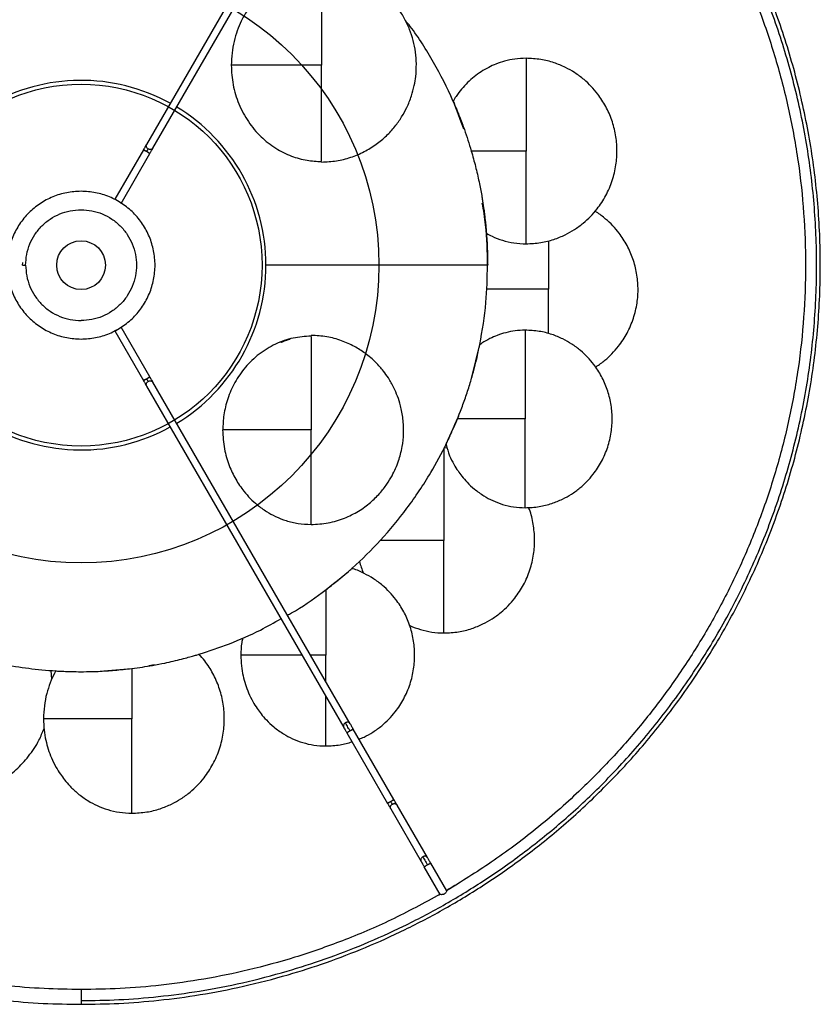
# Model space of a CAD drawing. Header units: millimetres. Extents: x -242 to 158, y -206 to 194.
# Tile 2 of 3: x -58 to 158, y -206 to 60. Entities that reach past the tile are written whole.
import ezdxf

# ---------------------------------------------------------------- set-up
doc = ezdxf.new("R2010")
doc.units = ezdxf.units.MM

msp = doc.modelspace()

# ---------------------------------------------------------------- linework, layer by layer
at = {"color": 7, "linetype": 'Continuous', "lineweight": 25}
for p, q in [((29.24, 118.91), (-24.09, 26.54)), ((-22.36, 25.54), (30.97, 117.91)), ((-24.94, 25.07), (-32.67, 11.68)), ((-31.01, 10.57), (-23.21, 24.07)), ((-57.62, -6.15), (-57.56, -5.4)), ((-57.62, -6.15), (-56.81, -6.15)), ((-32.69, -23.95), (-24.94, -37.38)), ((-32.66, -23.82), (-31.81, -23.47)), ((-23.21, -36.38), (-30.96, -22.95)), ((63.82, -36.82), (66.07, -27.61)), ((66.1, -27.37), (66.26, -27.58)), ((-24.09, -38.85), (29.24, -131.22)), ((30.97, -130.22), (-22.36, -37.85)), ((57.25, -55.65), (56.35, -55.58)), ((24.38, -111.7), (20.28, -111.7)), ((-21.96, -114.34), (-23.5, -114.61)), ((-49.72, -118.19), (-49.94, -115.84)), ((-35.62, -115.95), (-28.05, -115.27)), ((30.08, -132.68), (41.11, -151.78)), ((42.84, -150.78), (31.82, -131.68)), ((41.96, -153.24), (50.17, -167.47)), ((51.9, -166.47), (43.69, -152.24)), ((55.33, -176.41), (51.02, -168.94)), ((52.75, -167.94), (57.06, -175.41)), ((57.01, -175.34), (60, -173.52)), ((55.04, -176.53), (55.32, -176.36))]:
    msp.add_line(p, q, dxfattribs=at)
at = {"color": 7, "linetype": 'Continuous'}
for radius in [80.59, 48.95, 6.6]:
    msp.add_circle((-41.81, -6.15), radius, dxfattribs=at)
at = {"color": 7, "linetype": 'Continuous', "lineweight": 25}
for start, end in [(61.146, 178.854), (301.146, 58.854), (181.146, 298.854)]:
    msp.add_arc((-41.81, -6.15), 50, start, end, dxfattribs=at)
for points, knots in [([(-41.81, 193.85), (-45.23, 193.8), (-52.24, 193.69), (-63, 192.82), (-74.24, 191.32), (-85.94, 189.05), (-97.33, 186.11), (-108.34, 182.57), (-118.91, 178.51), (-129.64, 173.66), (-140.45, 167.98), (-151.28, 161.4), (-162.02, 153.88), (-172.58, 145.38), (-182.86, 135.88), (-192.72, 125.37), (-202.04, 113.86), (-210.68, 101.38), (-218.51, 87.97), (-225.4, 73.72), (-231.23, 58.71), (-235.89, 43.08), (-239.29, 26.95), (-241.35, 10.49), (-242.04, -6.15), (-241.35, -22.79), (-239.29, -39.26), (-235.89, -55.38), (-231.23, -71.02), (-225.4, -86.02), (-218.51, -100.28), (-210.68, -113.68), (-202.04, -126.17), (-192.72, -137.68), (-182.86, -148.19), (-172.58, -157.68), (-162.02, -166.18), (-151.28, -173.7), (-140.45, -180.28), (-129.64, -185.97), (-118.91, -190.81), (-108.34, -194.87), (-97.33, -198.41), (-85.94, -201.35), (-74.24, -203.62), (-63, -205.12), (-52.24, -206), (-45.23, -206.1), (-41.81, -206.15)], [0, 0, 0, 0, 0.016322, 0.033479, 0.05151, 0.070452, 0.090341, 0.107661, 0.125675, 0.144395, 0.163829, 0.18398, 0.204846, 0.226418, 0.248682, 0.271613, 0.29518, 0.319343, 0.344053, 0.369251, 0.394871, 0.420839, 0.447075, 0.473492, 0.5, 0.526508, 0.552925, 0.579161, 0.605129, 0.630749, 0.655947, 0.680657, 0.70482, 0.728387, 0.751318, 0.773582, 0.795154, 0.81602, 0.836171, 0.855605, 0.874325, 0.892339, 0.909659, 0.929548, 0.94849, 0.966521, 0.983678, 1, 1, 1, 1]), ([(-41.81, -206.15), (-38.39, -206.1), (-31.38, -206), (-20.63, -205.12), (-9.39, -203.62), (2.31, -201.35), (13.7, -198.41), (24.72, -194.87), (35.29, -190.81), (46.01, -185.97), (56.83, -180.28), (67.65, -173.7), (78.39, -166.18), (88.96, -157.68), (99.23, -148.19), (109.09, -137.68), (118.41, -126.17), (127.05, -113.68), (134.89, -100.28), (141.78, -86.02), (147.61, -71.02), (152.26, -55.38), (155.66, -39.26), (157.73, -22.79), (158.42, -6.15), (157.73, 10.49), (155.66, 26.95), (152.26, 43.08), (147.61, 58.71), (141.78, 73.72), (134.89, 87.97), (127.05, 101.38), (118.41, 113.86), (109.09, 125.37), (99.23, 135.88), (88.96, 145.38), (78.39, 153.88), (67.65, 161.4), (56.83, 167.98), (46.01, 173.66), (35.29, 178.51), (24.72, 182.57), (13.7, 186.11), (2.31, 189.05), (-9.39, 191.32), (-20.63, 192.82), (-31.38, 193.69), (-38.39, 193.8), (-41.81, 193.85)], [0, 0, 0, 0, 0.016322, 0.033479, 0.05151, 0.070452, 0.090341, 0.107661, 0.125675, 0.144395, 0.163829, 0.18398, 0.204846, 0.226418, 0.248682, 0.271613, 0.29518, 0.319343, 0.344053, 0.369251, 0.394871, 0.420839, 0.447075, 0.473492, 0.5, 0.526508, 0.552925, 0.579161, 0.605129, 0.630749, 0.655947, 0.680657, 0.70482, 0.728387, 0.751318, 0.773582, 0.795154, 0.81602, 0.836171, 0.855605, 0.874325, 0.892339, 0.909659, 0.929548, 0.94849, 0.966521, 0.983678, 1, 1, 1, 1]), ([(-41.81, -205.15), (-38.41, -205.1), (-31.44, -205), (-20.73, -204.13), (-9.55, -202.64), (2.09, -200.38), (13.43, -197.45), (24.38, -193.93), (34.9, -189.89), (45.58, -185.07), (56.33, -179.41), (67.1, -172.87), (77.79, -165.38), (88.31, -156.93), (98.53, -147.48), (108.34, -137.02), (117.61, -125.57), (126.21, -113.14), (134, -99.81), (140.86, -85.62), (146.66, -70.7), (151.29, -55.14), (154.67, -39.09), (156.73, -22.71), (157.42, -6.15), (156.73, 10.4), (154.67, 26.79), (151.29, 42.83), (146.66, 58.39), (140.86, 73.32), (134, 87.5), (126.21, 100.84), (117.61, 113.26), (108.34, 124.71), (98.53, 135.17), (88.31, 144.62), (77.79, 153.08), (67.1, 160.56), (56.33, 167.11), (45.58, 172.77), (34.9, 177.58), (24.38, 181.62), (13.43, 185.15), (2.09, 188.07), (-9.55, 190.33), (-20.73, 191.82), (-31.44, 192.69), (-38.41, 192.8), (-41.81, 192.85)], [0, 0, 0, 0, 0.016322, 0.033479, 0.05151, 0.070452, 0.090341, 0.107661, 0.125675, 0.144395, 0.163829, 0.18398, 0.204846, 0.226418, 0.248682, 0.271613, 0.29518, 0.319343, 0.344053, 0.369251, 0.394871, 0.420839, 0.447075, 0.473492, 0.5, 0.526508, 0.552925, 0.579161, 0.605129, 0.630749, 0.655947, 0.680657, 0.70482, 0.728387, 0.751318, 0.773582, 0.795154, 0.81602, 0.836171, 0.855605, 0.874325, 0.892339, 0.909659, 0.929548, 0.94849, 0.966521, 0.983678, 1, 1, 1, 1]), ([(-237.81, -5.2), (-237.65, 0.22), (-237.34, 11.06), (-235.17, 27.14), (-231.81, 42.89), (-227.19, 58.14), (-221.44, 72.78), (-214.66, 86.68), (-206.97, 99.75), (-198.49, 111.91), (-189.36, 123.13), (-179.7, 133.37), (-169.65, 142.63), (-159.31, 150.9), (-148.8, 158.23), (-138.22, 164.64), (-127.65, 170.18), (-117.17, 174.9), (-106.84, 178.85), (-96.07, 182.3), (-84.94, 185.17), (-73.51, 187.38), (-62.52, 188.84), (-52.01, 189.7), (-45.15, 189.8), (-41.81, 189.85)], [0, 0, 0, 0, 0.053046, 0.1059, 0.158382, 0.210322, 0.26156, 0.311949, 0.361357, 0.409669, 0.456789, 0.502635, 0.547147, 0.590278, 0.631998, 0.67229, 0.71115, 0.748586, 0.784612, 0.819254, 0.859037, 0.896932, 0.933007, 0.967337, 1, 1, 1, 1]), ([(57.01, 163.11), (61.1, 160.6), (69.45, 155.49), (81.44, 146.48), (92.13, 137.16), (101.51, 127.73), (109.63, 118.47), (117.33, 108.49), (124.51, 97.82), (131.09, 86.47), (136.99, 74.51), (142.13, 61.99), (146.44, 48.98), (149.87, 35.56), (152.35, 21.84), (153.85, 7.9), (154.36, -6.15), (153.85, -20.2), (152.35, -34.14), (149.87, -47.87), (146.44, -61.28), (142.13, -74.29), (136.99, -86.81), (131.09, -98.78), (124.51, -110.12), (117.33, -120.8), (109.63, -130.78), (101.51, -140.04), (92.13, -149.47), (81.44, -158.79), (69.45, -167.79), (61.1, -172.91), (57.01, -175.42)], [0, 0, 0, 0, 0.035233, 0.07188, 0.109917, 0.139334, 0.169479, 0.200319, 0.231813, 0.263911, 0.296557, 0.329689, 0.363236, 0.397123, 0.431269, 0.46559, 0.5, 0.53441, 0.568731, 0.602877, 0.636764, 0.670311, 0.703443, 0.736089, 0.768187, 0.799681, 0.830521, 0.860666, 0.890083, 0.92812, 0.964767, 1, 1, 1, 1]), ([(23.26, 74.09), (21.93, 74.02), (19.42, 73.89), (16.05, 72.98), (13.38, 71.89), (11.29, 70.75), (9.55, 69.59), (7.91, 68.29), (6.29, 66.77), (4.65, 64.92), (2.98, 62.62), (1.54, 60.04), (0.36, 57.24), (-0.49, 54.36), (-1.07, 51.22), (-1.14, 49.04), (-1.18, 47.93)], [0, 0, 0, 0, 0.100686, 0.188988, 0.262018, 0.317688, 0.368579, 0.420177, 0.476395, 0.537157, 0.607381, 0.690171, 0.759966, 0.835574, 0.916001, 1, 1, 1, 1]), ([(23.26, 21.76), (24.6, 21.83), (27.27, 21.95), (31.15, 22.94), (34.77, 24.45), (38.02, 26.44), (40.8, 28.76), (43.1, 31.27), (44.92, 33.85), (46.44, 36.62), (47.58, 39.47), (48.34, 42.31), (48.81, 45.2), (48.96, 48.24), (48.72, 51.5), (48.1, 54.64), (47.11, 57.67), (45.77, 60.56), (44.22, 63.05), (42.44, 65.34), (40.29, 67.57), (37.6, 69.7), (34.47, 71.54), (31.1, 72.92), (27.31, 73.9), (24.63, 74.02), (23.26, 74.09)], [0, 0, 0, 0, 0.049303, 0.098549, 0.146967, 0.193821, 0.238461, 0.280368, 0.319169, 0.354634, 0.396558, 0.432412, 0.462884, 0.504378, 0.544127, 0.583354, 0.622011, 0.661261, 0.700956, 0.729921, 0.76801, 0.815274, 0.856255, 0.901298, 0.949557, 1, 1, 1, 1]), ([(23.26, 73.96), (23.26, 73.97), (23.26, 73.98), (23.26, 72.77), (23.26, 70.5), (23.26, 67.21), (23.26, 63.15), (23.26, 58.45), (23.26, 53.3), (23.26, 49.72), (23.26, 47.93)], [0, 0, 0, 0, 0.083653, 0.212406, 0.341559, 0.47167, 0.602778, 0.734563, 0.867014, 1, 1, 1, 1]), ([(61.72, 30.64), (60.79, 33.23), (58.56, 39.48), (53.63, 48.76), (49.25, 55.99), (46.38, 59.5), (45.95, 60.02)], [0, 0, 0, 0, 0.246361, 0.593314, 0.939813, 1, 1, 1, 1]), ([(78.58, 49.83), (77.56, 49.79), (75.6, 49.71), (72.87, 49.12), (70.52, 48.33), (68.39, 47.36), (66.41, 46.21), (64.5, 44.83), (62.73, 43.26), (61.1, 41.49), (59.78, 39.81), (59.1, 38.64), (58.85, 38.19)], [0, 0, 0, 0, 0.12716, 0.24389, 0.347887, 0.437275, 0.536446, 0.634071, 0.732573, 0.831473, 0.936187, 1, 1, 1, 1]), ([(78.58, 49.82), (78.58, 49.82), (78.58, 49.98), (78.58, 49.43), (78.58, 48.1), (78.58, 45.73), (78.58, 42.58), (78.58, 38.76), (78.58, 34.4), (78.58, 29.65), (78.58, 26.37), (78.58, 24.73)], [0, 0, 0, 0, 0.001467, 0.126379, 0.251187, 0.375874, 0.500728, 0.625624, 0.750346, 0.875093, 1, 1, 1, 1]), ([(78.58, -0.38), (79.9, -0.31), (82.46, -0.19), (86.01, 0.72), (89.05, 1.95), (91.72, 3.45), (94, 5.11), (96.05, 7.01), (98.18, 9.44), (100.28, 12.66), (102, 16.68), (102.99, 20.87), (103.28, 25.04), (102.9, 29.14), (101.87, 33.1), (100.24, 36.82), (98.29, 39.84), (96.25, 42.23), (94.19, 44.18), (91.85, 45.92), (89.13, 47.47), (86.05, 48.72), (82.47, 49.64), (79.91, 49.76), (78.58, 49.83)], [0, 0, 0, 0, 0.050951, 0.098172, 0.140461, 0.176915, 0.215425, 0.249024, 0.284236, 0.339544, 0.396384, 0.451504, 0.504, 0.556436, 0.608967, 0.660602, 0.712142, 0.746728, 0.781238, 0.821238, 0.858524, 0.901395, 0.948949, 1, 1, 1, 1]), ([(-1.2, 47.93), (-1.1, 46.17), (-0.9, 42.59), (0.71, 37.4), (3.27, 32.61), (6.69, 28.54), (10.69, 25.41), (14.94, 23.3), (19.16, 22.09), (21.94, 21.95), (23.26, 21.88)], [0, 0, 0, 0, 0.133152, 0.2704, 0.408005, 0.542278, 0.670187, 0.789687, 0.899719, 1, 1, 1, 1]), ([(23.26, 47.93), (21.51, 47.93), (18, 47.93), (12.95, 47.93), (8.35, 47.93), (4.41, 47.93), (1.33, 47.93), (-0.54, 47.93), (-1.22, 47.93), (-1.15, 47.93), (-1.14, 47.93)], [0, 0, 0, 0, 0.145805, 0.291045, 0.435241, 0.576893, 0.71453, 0.846108, 0.978027, 1, 1, 1, 1]), ([(23.26, 22), (23.26, 22.03), (23.26, 22.15), (23.26, 23.44), (23.26, 25.82), (23.26, 29.16), (23.26, 33.18), (23.26, 37.76), (23.26, 42.74), (23.26, 46.2), (23.26, 47.93)], [0, 0, 0, 0, 0.053794, 0.188093, 0.322887, 0.458725, 0.593099, 0.728116, 0.863802, 1, 1, 1, 1]), ([(58.85, 38.19), (58.85, 38.2), (58.84, 38.23), (59.03, 37.8), (59.33, 37.09), (59.7, 36.22), (60.16, 35.09), (60.7, 33.74), (61.29, 32.21), (62.01, 30.23), (62.84, 27.77), (63.47, 25.71), (63.76, 24.73)], [0, 0, 0, 0, 0.084132, 0.214387, 0.300355, 0.389225, 0.474652, 0.568304, 0.655796, 0.737522, 0.874432, 1, 1, 1, 1]), ([(-24.09, 26.54), (-24.14, 26.45), (-24.24, 26.28), (-24.45, 25.92), (-24.69, 25.51), (-24.86, 25.22), (-24.94, 25.07)], [0, 0, 0, 0, 0.245973, 0.5, 0.754027, 1, 1, 1, 1]), ([(-24.07, 24.57), (-24.18, 24.64), (-24.35, 24.74), (-24.56, 24.85), (-24.69, 24.93), (-24.8, 25), (-24.91, 25.06), (-24.93, 25.07), (-24.94, 25.07)], [0, 0, 0, 0, 0.243352, 0.373386, 0.505405, 0.636635, 0.764394, 1, 1, 1, 1]), ([(-24.94, 25.07), (-24.93, 25.07), (-24.91, 25.06), (-24.8, 25), (-24.69, 24.93), (-24.56, 24.85), (-24.35, 24.74), (-24.18, 24.64), (-24.07, 24.57)], [0, 0, 0, 0, 0.235606, 0.363365, 0.494595, 0.626614, 0.756648, 1, 1, 1, 1]), ([(-23.65, 25.31), (-23.74, 25.37), (-23.92, 25.5), (-24.11, 25.77), (-24.2, 26.08), (-24.19, 26.35), (-24.11, 26.48), (-24.08, 26.54)], [0, 0, 0, 0, 0.2065423, 0.4277684, 0.6514087, 0.864402, 1, 1, 1, 1]), ([(-24.07, 24.57), (-24.03, 24.65), (-23.95, 24.79), (-23.83, 25), (-23.72, 25.18), (-23.67, 25.26), (-23.65, 25.31)], [0, 0, 0, 0, 0.245973, 0.5, 0.754027, 1, 1, 1, 1]), ([(-24.07, 24.57), (-23.96, 24.51), (-23.79, 24.41), (-23.59, 24.29), (-23.45, 24.21), (-23.34, 24.15), (-23.24, 24.09), (-23.22, 24.08), (-23.21, 24.07)], [0, 0, 0, 0, 0.243352, 0.373386, 0.505405, 0.636635, 0.764394, 1, 1, 1, 1]), ([(-23.21, 24.07), (-23.22, 24.08), (-23.24, 24.09), (-23.34, 24.15), (-23.45, 24.21), (-23.59, 24.29), (-23.79, 24.41), (-23.96, 24.51), (-24.07, 24.57)], [0, 0, 0, 0, 0.2356056, 0.3633653, 0.4945948, 0.6266144, 0.7566477, 1, 1, 1, 1]), ([(-23.23, 25.16), (-23.3, 25.18), (-23.45, 25.2), (-23.58, 25.27), (-23.65, 25.31)], [0, 0, 0, 0, 0.514821, 1, 1, 1, 1]), ([(-22.37, 25.54), (-22.38, 25.52), (-22.43, 25.41), (-22.6, 25.27), (-22.89, 25.15), (-23.11, 25.16), (-23.23, 25.16)], [0, 0, 0, 0, 0.083575, 0.373787, 0.684991, 1, 1, 1, 1]), ([(-23.21, 24.07), (-23.12, 24.22), (-22.96, 24.51), (-22.72, 24.92), (-22.51, 25.28), (-22.41, 25.45), (-22.36, 25.54)], [0, 0, 0, 0, 0.245973, 0.5, 0.754027, 1, 1, 1, 1]), ([(63.76, 24.73), (64.15, 23.34), (64.74, 21.26), (65.41, 18.45), (66, 15.77), (66.45, 13.4), (66.78, 11.4), (66.97, 10.16), (67.17, 8.83), (67.35, 7.44), (67.5, 6.11), (67.63, 4.94), (67.72, 4.01), (67.78, 3.27), (67.83, 2.77), (67.85, 2.47), (67.85, 2.45), (67.85, 2.44)], [0, 0, 0, 0, 0.127111, 0.190054, 0.254338, 0.373334, 0.416076, 0.460757, 0.507582, 0.56882, 0.633915, 0.695251, 0.760861, 0.822525, 0.887946, 0.950521, 1, 1, 1, 1]), ([(78.58, 24.73), (77.09, 24.73), (74.13, 24.73), (70.14, 24.73), (66.65, 24.73), (64.72, 24.73), (63.76, 24.73)], [0, 0, 0, 0, 0.280484, 0.560668, 0.780694, 1, 1, 1, 1]), ([(78.58, -0.37), (78.58, -0.37), (78.58, -0.53), (78.58, 0.03), (78.58, 1.35), (78.58, 3.72), (78.58, 6.87), (78.58, 10.69), (78.58, 15.05), (78.58, 19.8), (78.58, 23.08), (78.58, 24.73)], [0, 0, 0, 0, 0.001467, 0.126378, 0.251187, 0.375874, 0.500728, 0.625624, 0.750346, 0.875093, 1, 1, 1, 1]), ([(68.15, -6.15), (68.11, -2.5), (68.04, 3.14), (67.08, 8.69), (66.74, 10.65)], [0, 0, 0, 0, 0.647775, 1, 1, 1, 1]), ([(97.35, -33.71), (97.41, -33.68), (98.32, -33.17), (99.83, -31.98), (101.86, -30.14), (103.95, -27.74), (106.02, -24.57), (107.72, -20.61), (108.7, -16.49), (108.98, -12.38), (108.6, -8.34), (107.59, -4.44), (105.98, -0.78), (104.07, 2.2), (102.06, 4.55), (100.02, 6.45), (98.39, 7.75), (97.35, 8.33), (97.21, 8.41)], [0, 0, 0, 0, 0.003769, 0.062724, 0.114159, 0.168065, 0.252737, 0.339752, 0.424136, 0.504501, 0.584775, 0.665194, 0.744241, 0.823144, 0.876092, 0.928922, 0.990158, 1, 1, 1, 1]), ([(67.85, 2.45), (67.85, 2.43), (67.87, 2.2), (67.93, 1.46), (68.01, 0.13), (68.1, -1.74), (68.17, -3.82), (68.18, -5.39), (68.19, -6.15)], [0, 0, 0, 0, 0.013964, 0.148879, 0.368085, 0.574777, 0.793461, 1, 1, 1, 1]), ([(67.86, 2.46), (68.36, 2.18), (69.74, 1.41), (72.23, 0.51), (75.32, -0.24), (77.48, -0.33), (78.58, -0.38)], [0, 0, 0, 0, 0.153719, 0.422364, 0.705969, 1, 1, 1, 1]), ([(84.66, 0.47), (84.66, -0.74), (84.66, -3.34), (84.66, -7.84), (84.66, -11.07), (84.66, -12.69)], [0, 0, 0, 0, 0.302321, 0.650937, 1, 1, 1, 1]), ([(-41.81, -202.15), (-45.15, -202.1), (-52.01, -202), (-62.52, -201.15), (-73.51, -199.69), (-84.94, -197.47), (-96.78, -194.43), (-108.96, -190.45), (-121.43, -185.43), (-134.07, -179.28), (-146.78, -171.91), (-158.66, -163.73), (-169.65, -154.93), (-179.7, -145.68), (-189.36, -135.44), (-198.49, -124.22), (-206.97, -112.05), (-214.66, -98.98), (-221.44, -85.09), (-227.19, -70.45), (-231.81, -55.19), (-235.17, -39.45), (-237.34, -23.36), (-237.65, -12.53), (-237.81, -7.1)], [0, 0, 0, 0, 0.032663, 0.066994, 0.10307, 0.140965, 0.180749, 0.222482, 0.266217, 0.311991, 0.359823, 0.409713, 0.452845, 0.497357, 0.543205, 0.590325, 0.638638, 0.688046, 0.738436, 0.789675, 0.841616, 0.894099, 0.946953, 1, 1, 1, 1]), ([(68.19, -6.15), (68.19, -6.15), (68.19, -6.15), (68.19, -6.15), (68.19, -6.15), (68.18, -6.15), (68.22, -6.15), (68.09, -6.15), (66.94, -6.15), (64.97, -6.15), (62.14, -6.15), (58.44, -6.15), (53.94, -6.15), (48.91, -6.15), (43.57, -6.15), (38.12, -6.15), (32.5, -6.15), (27.6, -6.15), (23.52, -6.15), (20.25, -6.15), (16.55, -6.15), (13.52, -6.15), (11.18, -6.15), (9.99, -6.15), (8.88, -6.15), (8.19, -6.15), (8.05, -6.15), (8.02, -6.15)], [0, 0, 0, 0, 0.439852, 0.472108, 0.504363, 0.536619, 0.568875, 0.599787, 0.631655, 0.662846, 0.694926, 0.727631, 0.760669, 0.793724, 0.823361, 0.852535, 0.881044, 0.908716, 0.924509, 0.93994, 0.955587, 0.977571, 0.983328, 0.989086, 0.994645, 0.999028, 1, 1, 1, 1]), ([(66.07, -27.61), (66.73, -23.84), (67.96, -16.73), (68.08, -9.52), (68.14, -6.15)], [0, 0, 0, 0, 0.531795, 1, 1, 1, 1]), ([(84.66, -12.69), (82.94, -12.69), (79.51, -12.69), (74.95, -12.69), (71.05, -12.69), (69.01, -12.69), (67.99, -12.69)], [0, 0, 0, 0, 0.280915, 0.56144, 0.781592, 1, 1, 1, 1]), ([(84.66, -24.68), (84.66, -23.85), (84.66, -21.62), (84.66, -17.53), (84.66, -14.3), (84.66, -12.69)], [0, 0, 0, 0, 0.228754, 0.614131, 1, 1, 1, 1]), ([(78.34, -23.75), (77.43, -23.78), (75.66, -23.85), (73.13, -24.36), (70.85, -25.09), (68.7, -26.05), (67.11, -26.93), (66.24, -27.57), (66.04, -27.72)], [0, 0, 0, 0, 0.208196, 0.404954, 0.587317, 0.752711, 0.943218, 1, 1, 1, 1]), ([(78.34, -23.75), (78.34, -23.75), (78.34, -23.6), (78.34, -24.13), (78.34, -25.4), (78.34, -27.66), (78.34, -30.68), (78.34, -34.34), (78.34, -38.51), (78.34, -43.05), (78.34, -46.19), (78.34, -47.77)], [0, 0, 0, 0, 0.001467, 0.126379, 0.251187, 0.375874, 0.500728, 0.625624, 0.750346, 0.875093, 1, 1, 1, 1]), ([(78.34, -71.79), (79.61, -71.73), (82.05, -71.61), (85.46, -70.74), (88.37, -69.56), (90.91, -68.13), (93.1, -66.53), (95.06, -64.72), (97.1, -62.4), (99.11, -59.31), (100.76, -55.46), (101.71, -51.46), (101.98, -47.47), (101.61, -43.55), (100.63, -39.75), (99.07, -36.19), (97.21, -33.3), (95.26, -31.01), (93.28, -29.15), (91.05, -27.49), (88.44, -26.01), (85.5, -24.81), (82.07, -23.92), (79.61, -23.81), (78.34, -23.75)], [0, 0, 0, 0, 0.050951, 0.098172, 0.140461, 0.176915, 0.215425, 0.249024, 0.284236, 0.339544, 0.396384, 0.451504, 0.504, 0.556436, 0.608967, 0.660602, 0.712142, 0.746728, 0.781238, 0.821238, 0.858524, 0.901395, 0.948949, 1, 1, 1, 1]), ([(20.4, -25.36), (18.78, -25.47), (15.46, -25.69), (10.67, -27.4), (6.26, -30.08), (2.54, -33.65), (-0.31, -37.79), (-2.21, -42.17), (-3.3, -46.52), (-3.42, -49.38), (-3.48, -50.74)], [0, 0, 0, 0, 0.126082, 0.257146, 0.390838, 0.524278, 0.654389, 0.778351, 0.893995, 1, 1, 1, 1]), ([(12.25, -27.03), (12.51, -26.92), (13.33, -26.58), (14.17, -26.33), (14.75, -26.17)], [0, 0, 0, 0, 0.320672, 1, 1, 1, 1]), ([(20.4, -76.32), (21.96, -76.23), (25.04, -76.06), (29.39, -74.74), (33.23, -72.84), (36.44, -70.5), (38.97, -68.01), (40.89, -65.55), (42.27, -63.28), (43.3, -61.18), (44.06, -59.23), (44.65, -57.26), (45.19, -54.79), (45.53, -51.56), (45.38, -47.83), (44.75, -44.45), (43.86, -41.65), (42.77, -39.13), (41.48, -36.85), (39.86, -34.58), (37.82, -32.27), (35.2, -30.01), (32.07, -28.02), (28.6, -26.48), (24.65, -25.39), (21.84, -25.24), (20.4, -25.17)], [0, 0, 0, 0, 0.058862, 0.1161041, 0.1702972, 0.2202503, 0.2650983, 0.3043145, 0.3376624, 0.3651167, 0.3927353, 0.4163215, 0.4429902, 0.4880462, 0.5383803, 0.5832055, 0.6174856, 0.6489288, 0.6867979, 0.7159984, 0.7541772, 0.8030096, 0.8461268, 0.894041, 0.9457511, 1, 1, 1, 1]), ([(20.4, -25.47), (20.4, -25.58), (20.4, -25.87), (20.4, -27.37), (20.4, -29.84), (20.4, -33.09), (20.4, -36.93), (20.4, -41.25), (20.4, -45.91), (20.4, -49.13), (20.4, -50.74)], [0, 0, 0, 0, 0.081725, 0.214221, 0.346648, 0.479262, 0.609516, 0.73959, 0.869717, 1, 1, 1, 1]), ([(60.01, -47.77), (60.46, -46.64), (61.35, -44.4), (62.65, -40.69), (63.77, -37.09), (64.67, -33.79), (65.35, -31.03), (65.78, -29.05), (66.02, -27.87), (66.04, -27.77), (66.05, -27.73)], [0, 0, 0, 0, 0.126842, 0.253816, 0.380059, 0.506534, 0.634348, 0.761612, 0.888671, 1, 1, 1, 1]), ([(-24.07, -36.88), (-24.18, -36.94), (-24.35, -37.04), (-24.56, -37.16), (-24.69, -37.24), (-24.8, -37.3), (-24.91, -37.36), (-24.93, -37.37), (-24.94, -37.38)], [0, 0, 0, 0, 0.243352, 0.373386, 0.505405, 0.636635, 0.764394, 1, 1, 1, 1]), ([(-24.94, -37.38), (-24.93, -37.37), (-24.91, -37.36), (-24.8, -37.3), (-24.69, -37.24), (-24.56, -37.16), (-24.35, -37.04), (-24.18, -36.94), (-24.07, -36.88)], [0, 0, 0, 0, 0.235606, 0.363365, 0.494595, 0.626614, 0.756648, 1, 1, 1, 1]), ([(-24.07, -36.88), (-23.96, -36.82), (-23.79, -36.72), (-23.59, -36.6), (-23.45, -36.52), (-23.34, -36.46), (-23.24, -36.4), (-23.22, -36.39), (-23.21, -36.38)], [0, 0, 0, 0, 0.243352, 0.373386, 0.505405, 0.636635, 0.764394, 1, 1, 1, 1]), ([(-23.21, -36.38), (-23.22, -36.39), (-23.24, -36.4), (-23.34, -36.46), (-23.45, -36.52), (-23.59, -36.6), (-23.79, -36.72), (-23.96, -36.82), (-24.07, -36.88)], [0, 0, 0, 0, 0.235606, 0.363365, 0.494595, 0.626614, 0.756648, 1, 1, 1, 1]), ([(-23.65, -37.61), (-23.67, -37.57), (-23.72, -37.48), (-23.83, -37.3), (-23.95, -37.1), (-24.03, -36.95), (-24.07, -36.88)], [0, 0, 0, 0, 0.245973, 0.5, 0.754027, 1, 1, 1, 1]), ([(-22.36, -37.85), (-22.41, -37.76), (-22.51, -37.59), (-22.72, -37.22), (-22.96, -36.81), (-23.12, -36.52), (-23.21, -36.38)], [0, 0, 0, 0, 0.245973, 0.5, 0.754027, 1, 1, 1, 1]), ([(-24.94, -37.38), (-24.86, -37.52), (-24.69, -37.81), (-24.45, -38.22), (-24.24, -38.59), (-24.14, -38.76), (-24.09, -38.85)], [0, 0, 0, 0, 0.245973, 0.5, 0.754027, 1, 1, 1, 1]), ([(-24.08, -38.84), (-24.11, -38.79), (-24.19, -38.65), (-24.2, -38.39), (-24.11, -38.08), (-23.92, -37.8), (-23.74, -37.67), (-23.65, -37.61)], [0, 0, 0, 0, 0.135598, 0.348591, 0.572232, 0.793458, 1, 1, 1, 1]), ([(-23.65, -37.61), (-23.58, -37.58), (-23.45, -37.51), (-23.3, -37.48), (-23.23, -37.47)], [0, 0, 0, 0, 0.485179, 1, 1, 1, 1]), ([(-23.23, -37.47), (-23.11, -37.46), (-22.89, -37.45), (-22.6, -37.58), (-22.43, -37.72), (-22.38, -37.83), (-22.37, -37.85)], [0, 0, 0, 0, 0.315009, 0.626213, 0.916425, 1, 1, 1, 1]), ([(14.03, -100.87), (14.39, -100.67), (17.69, -98.89), (23.6, -94.71), (31.72, -88.21), (39.42, -80.59), (46.59, -71.95), (52.47, -63.11), (57.18, -54.47), (59.47, -48.97), (60.61, -46.24)], [0, 0, 0, 0, 0.0170419, 0.1537064, 0.2959166, 0.443672, 0.5969723, 0.7558168, 0.8786149, 1, 1, 1, 1]), ([(57, -54.48), (56.95, -54.58), (56.85, -54.78), (56.85, -54.79), (56.95, -54.59), (57.18, -54.12), (57.53, -53.38), (58.02, -52.35), (58.81, -50.62), (59.53, -48.91), (60.01, -47.77)], [0, 0, 0, 0, 0.103924, 0.218351, 0.328545, 0.441987, 0.551663, 0.663725, 0.776439, 1, 1, 1, 1]), ([(78.34, -47.77), (77.03, -47.77), (74.41, -47.77), (70.57, -47.77), (66.75, -47.77), (63.07, -47.77), (61.03, -47.77), (60.01, -47.77)], [0, 0, 0, 0, 0.187994, 0.375815, 0.56342, 0.783373, 1, 1, 1, 1]), ([(78.34, -71.78), (78.34, -71.79), (78.34, -71.94), (78.34, -71.4), (78.34, -70.14), (78.34, -67.87), (78.34, -64.86), (78.34, -61.2), (78.34, -57.02), (78.34, -52.48), (78.34, -49.34), (78.34, -47.77)], [0, 0, 0, 0, 0.001467, 0.126378, 0.251187, 0.375874, 0.500728, 0.625624, 0.750346, 0.875093, 1, 1, 1, 1]), ([(-3.51, -50.74), (-3.42, -52.47), (-3.24, -55.76), (-1.9, -60.26), (-0.08, -64.1), (1.92, -67.03), (3.93, -69.3), (5.95, -71.15), (8.24, -72.8), (10.86, -74.24), (13.71, -75.36), (16.94, -76.16), (19.23, -76.26), (20.4, -76.32)], [0, 0, 0, 0, 0.132967, 0.253685, 0.359424, 0.461093, 0.5274, 0.593496, 0.673639, 0.744593, 0.823625, 0.909315, 1, 1, 1, 1]), ([(20.4, -50.74), (18.76, -50.74), (15.47, -50.74), (10.71, -50.74), (6.34, -50.74), (2.55, -50.74), (-0.49, -50.74), (-2.53, -50.74), (-3.46, -50.74), (-3.44, -50.74), (-3.43, -50.74)], [0, 0, 0, 0, 0.133831, 0.267495, 0.400911, 0.533082, 0.662728, 0.787406, 0.911935, 1, 1, 1, 1]), ([(20.4, -76.25), (20.4, -76.23), (20.4, -76.18), (20.4, -75.17), (20.4, -73.38), (20.4, -70.82), (20.4, -67.63), (20.4, -63.91), (20.4, -59.77), (20.4, -55.33), (20.4, -52.27), (20.4, -50.74)], [0, 0, 0, 0, 0.0888102, 0.202766, 0.31657, 0.4304192, 0.5444056, 0.6583472, 0.7721411, 0.886008, 1, 1, 1, 1]), ([(56.35, -55.79), (56.35, -56.1), (56.35, -56.72), (56.35, -58.89), (56.35, -61.91), (56.35, -65.74), (56.35, -70.26), (56.35, -75.33), (56.35, -78.86), (56.35, -80.63)], [0, 0, 0, 0, 0.140077, 0.279956, 0.419959, 0.560085, 0.706678, 0.853235, 1, 1, 1, 1]), ([(56.95, -54.72), (57.23, -55.73), (57.75, -57.58), (58.95, -59.92), (60.08, -61.76), (61.27, -63.38), (62.72, -65.05), (64.68, -66.88), (67, -68.55), (69.58, -69.94), (72.27, -70.95), (75.22, -71.65), (77.29, -71.74), (78.34, -71.79)], [0, 0, 0, 0, 0.1067295, 0.1951438, 0.2672017, 0.3267692, 0.4004362, 0.4921087, 0.6004762, 0.6914726, 0.7894123, 0.8928055, 1, 1, 1, 1]), ([(56.35, -105.68), (57.67, -105.62), (60.22, -105.5), (63.77, -104.59), (66.81, -103.36), (69.46, -101.86), (71.74, -100.2), (73.79, -98.31), (75.91, -95.89), (78.01, -92.67), (79.73, -88.66), (80.71, -84.48), (81.01, -80.31), (80.59, -76.24), (79.97, -73.34), (79.32, -71.9), (79.24, -71.71)], [0, 0, 0, 0, 0.082577, 0.15911, 0.22765, 0.286732, 0.349147, 0.403601, 0.46067, 0.55031, 0.642432, 0.731768, 0.81685, 0.901835, 0.986973, 1, 1, 1, 1]), ([(56.35, -80.63), (54.57, -80.63), (51.01, -80.63), (46.28, -80.63), (42.27, -80.63), (40.18, -80.63), (39.14, -80.63)], [0, 0, 0, 0, 0.2810105, 0.5616185, 0.7817805, 1, 1, 1, 1]), ([(56.35, -105.67), (56.35, -105.68), (56.35, -105.84), (56.35, -105.28), (56.35, -103.96), (56.35, -101.59), (56.35, -98.45), (56.35, -94.64), (56.35, -90.28), (56.35, -85.55), (56.35, -82.27), (56.35, -80.63)], [0, 0, 0, 0, 0.001467, 0.126378, 0.251187, 0.375874, 0.500728, 0.625624, 0.750346, 0.875093, 1, 1, 1, 1]), ([(33.54, -86.28), (33.54, -86.29), (33.72, -87.39), (34.14, -88.44), (34.56, -89.48)], [0, 0, 0, 0, 0.010791, 1, 1, 1, 1]), ([(24.38, -94.01), (25.43, -93.19), (27.54, -91.57), (29.72, -89.72), (31.01, -88.6), (31.56, -88.11), (31.4, -88.25), (31.39, -88.26)], [0, 0, 0, 0, 0.244911, 0.490033, 0.735908, 0.981117, 1, 1, 1, 1]), ([(33.39, -134.4), (33.84, -134.23), (35.16, -133.72), (37.23, -132.5), (39.47, -130.88), (41.47, -129.03), (43.55, -126.65), (45.61, -123.5), (47.29, -119.57), (48.26, -115.48), (48.54, -111.39), (48.17, -107.39), (47.17, -103.51), (45.57, -99.87), (43.66, -96.91), (41.67, -94.58), (39.65, -92.67), (37.37, -90.97), (34.7, -89.49), (32.71, -88.56), (31.52, -88.28), (31.39, -88.25)], [0, 0, 0, 0, 0.0243233, 0.0707448, 0.1197855, 0.1625705, 0.207411, 0.277843, 0.3502249, 0.4204175, 0.4872678, 0.5540417, 0.6209363, 0.6866903, 0.7523235, 0.7963675, 0.840313, 0.8912507, 0.9387327, 0.9933263, 1, 1, 1, 1]), ([(-105.56, -95.7), (-103.18, -97.35), (-97.92, -101.01), (-89.95, -105.19), (-82.03, -108.64), (-74.83, -111.17), (-67.34, -113.25), (-59.87, -114.74), (-52.29, -115.76), (-47.37, -115.99), (-44.83, -116.11)], [0, 0, 0, 0, 0.133484, 0.295342, 0.41448, 0.531667, 0.647396, 0.772646, 0.882966, 1, 1, 1, 1]), ([(24.38, -94.01), (24.38, -95.37), (24.38, -98.1), (24.38, -102.76), (24.38, -107.35), (24.38, -110.25), (24.38, -111.7)], [0, 0, 0, 0, 0.280073, 0.559718, 0.779741, 1, 1, 1, 1]), ([(-9.99, -111.45), (-7.21, -110.53), (-1.52, -108.66), (5.93, -105.42), (10.43, -102.87), (12.27, -101.83)], [0, 0, 0, 0, 0.361161, 0.739038, 1, 1, 1, 1]), ([(47.08, -103.61), (47.11, -103.63), (48.03, -104.12), (50.03, -104.78), (53.1, -105.54), (55.25, -105.63), (56.35, -105.68)], [0, 0, 0, 0, 0.011398, 0.325222, 0.656521, 1, 1, 1, 1]), ([(1.88, -107.12), (1.79, -107.51), (1.47, -109.02), (1.44, -110.56), (1.42, -111.7)], [0, 0, 0, 0, 0.260063, 1, 1, 1, 1]), ([(-28.09, -154.45), (-26.75, -154.39), (-24.15, -154.26), (-20.53, -153.34), (-17.43, -152.08), (-14.73, -150.56), (-12.41, -148.86), (-10.32, -146.94), (-8.15, -144.47), (-6.01, -141.18), (-4.26, -137.09), (-3.25, -132.84), (-2.96, -128.59), (-3.35, -124.42), (-4.39, -120.39), (-6.06, -116.61), (-7.95, -113.61), (-9.38, -112), (-9.91, -111.4)], [0, 0, 0, 0, 0.068652, 0.13228, 0.189262, 0.238381, 0.290271, 0.335542, 0.382988, 0.457513, 0.5341, 0.608371, 0.679106, 0.74976, 0.820541, 0.890116, 0.959563, 1, 1, 1, 1]), ([(-22.52, -114.45), (-21.38, -114.23), (-19.33, -113.85), (-16.73, -113.26), (-14.57, -112.73), (-12.74, -112.24), (-11.3, -111.84), (-10.35, -111.56), (-9.87, -111.41), (-9.93, -111.43), (-9.95, -111.44)], [0, 0, 0, 0, 0.149491, 0.267782, 0.402986, 0.53839, 0.673424, 0.808359, 0.943237, 1, 1, 1, 1]), ([(1.42, -111.7), (1.45, -112.66), (1.51, -114.53), (2.1, -117.97), (3.14, -121.23), (4.56, -124.12), (5.72, -126), (6.94, -127.66), (8.41, -129.36), (10.42, -131.24), (12.8, -132.95), (15.43, -134.36), (18.17, -135.4), (21.2, -136.11), (23.31, -136.21), (24.38, -136.25)], [0, 0, 0, 0, 0.077195, 0.150273, 0.279512, 0.350825, 0.408945, 0.45699, 0.516408, 0.590349, 0.677755, 0.75115, 0.830146, 0.91354, 1, 1, 1, 1]), ([(17.97, -111.7), (16.96, -111.7), (14.4, -111.7), (10.68, -111.7), (7.01, -111.7), (4.09, -111.7), (2.19, -111.7), (1.42, -111.7), (1.49, -111.7), (1.52, -111.7)], [0, 0, 0, 0, 0.108064, 0.2743575, 0.438978, 0.6003218, 0.7583253, 0.9167465, 1, 1, 1, 1]), ([(24.38, -118.81), (24.38, -118.04), (24.38, -115.75), (24.38, -113.32), (24.38, -111.7)], [0, 0, 0, 0, 0.333994, 1, 1, 1, 1]), ([(-28.09, -115.27), (-27.13, -115.15), (-25.21, -114.9), (-23.41, -114.6), (-22.52, -114.45)], [0, 0, 0, 0, 0.500925, 1, 1, 1, 1]), ([(-48.6, -115.94), (-48.74, -116.15), (-49.35, -117.16), (-50.22, -119.21), (-51.19, -122.14), (-51.85, -125.42), (-51.94, -127.73), (-51.98, -128.91)], [0, 0, 0, 0, 0.056255, 0.261944, 0.490552, 0.738247, 1, 1, 1, 1]), ([(-48.59, -115.94), (-48.61, -115.94), (-48.69, -115.94), (-48.3, -115.96), (-47.32, -116.02), (-45.61, -116.09), (-43.27, -116.15), (-40.45, -116.16), (-38.29, -116.09), (-37.21, -116.06)], [0, 0, 0, 0, 0.05292, 0.210378, 0.364847, 0.522639, 0.682113, 0.841539, 1, 1, 1, 1]), ([(-37.21, -116.06), (-35.72, -115.97), (-32.77, -115.81), (-29.65, -115.45), (-28.09, -115.27)], [0, 0, 0, 0, 0.501866, 1, 1, 1, 1]), ([(-28.09, -115.27), (-28.09, -116.44), (-28.09, -118.77), (-28.09, -122.35), (-28.09, -125.74), (-28.09, -127.85), (-28.09, -128.91)], [0, 0, 0, 0, 0.2797831, 0.5595689, 0.7797314, 1, 1, 1, 1]), ([(24.38, -136.25), (24.38, -136.25), (24.38, -136.41), (24.38, -135.86), (24.38, -134.56), (24.38, -132.25), (24.38, -129.16), (24.38, -125.97), (24.38, -123.67), (24.38, -122.81)], [0, 0, 0, 0, 0.002097, 0.18051, 0.358775, 0.536867, 0.715197, 0.893587, 1, 1, 1, 1]), ([(-51.98, -128.91), (-51.95, -129.91), (-51.89, -131.86), (-51.28, -135.43), (-50.2, -138.83), (-48.72, -141.83), (-47.51, -143.79), (-46.25, -145.51), (-44.71, -147.28), (-42.62, -149.24), (-40.15, -151.01), (-37.41, -152.48), (-34.56, -153.56), (-31.41, -154.31), (-29.21, -154.4), (-28.09, -154.45)], [0, 0, 0, 0, 0.077195, 0.150273, 0.279512, 0.350825, 0.408945, 0.45699, 0.516408, 0.590349, 0.677755, 0.75115, 0.830146, 0.91354, 1, 1, 1, 1]), ([(-28.09, -128.91), (-29.77, -128.91), (-33.11, -128.91), (-37.94, -128.91), (-42.35, -128.91), (-46.17, -128.91), (-49.21, -128.91), (-51.18, -128.91), (-51.98, -128.91), (-51.91, -128.91), (-51.88, -128.91)], [0, 0, 0, 0, 0.136152, 0.27213, 0.407835, 0.542174, 0.67384, 0.80278, 0.93206, 1, 1, 1, 1]), ([(-28.09, -154.45), (-28.09, -154.45), (-28.09, -154.61), (-28.09, -154.04), (-28.09, -152.69), (-28.09, -150.29), (-28.09, -147.08), (-28.09, -143.19), (-28.09, -138.75), (-28.09, -133.92), (-28.09, -130.58), (-28.09, -128.91)], [0, 0, 0, 0, 0.0014684, 0.1263799, 0.2511881, 0.3758751, 0.5007287, 0.6256242, 0.7503464, 0.8750934, 1, 1, 1, 1]), ([(29.68, -129.98), (29.59, -130.04), (29.41, -130.17), (29.21, -130.45), (29.13, -130.76), (29.14, -131.02), (29.22, -131.16), (29.25, -131.21)], [0, 0, 0, 0, 0.206542, 0.427768, 0.651409, 0.864402, 1, 1, 1, 1]), ([(30.1, -129.84), (30.03, -129.85), (29.88, -129.88), (29.75, -129.95), (29.68, -129.98)], [0, 0, 0, 0, 0.514821, 1, 1, 1, 1]), ([(30.95, -132.18), (30.83, -131.97), (30.57, -131.53), (30.22, -130.91), (29.9, -130.37), (29.75, -130.11), (29.68, -129.98)], [0, 0, 0, 0, 0.245973, 0.5, 0.754027, 1, 1, 1, 1]), ([(30.96, -130.22), (30.95, -130.2), (30.9, -130.09), (30.73, -129.95), (30.44, -129.82), (30.22, -129.83), (30.1, -129.84)], [0, 0, 0, 0, 0.083575, 0.373787, 0.684991, 1, 1, 1, 1]), ([(31.82, -131.68), (31.73, -131.54), (31.57, -131.25), (31.33, -130.84), (31.12, -130.47), (31.02, -130.3), (30.97, -130.22)], [0, 0, 0, 0, 0.245973, 0.5, 0.754027, 1, 1, 1, 1]), ([(-79.21, -150.42), (-77.61, -150.35), (-74.53, -150.2), (-70.24, -149.1), (-66.58, -147.62), (-63.6, -145.94), (-61.26, -144.28), (-59.34, -142.64), (-57.62, -140.93), (-55.45, -138.36), (-53.32, -135.26), (-52.26, -132.56), (-51.84, -131.49)], [0, 0, 0, 0, 0.135333, 0.26076, 0.373088, 0.469915, 0.549634, 0.616296, 0.684498, 0.755043, 0.901951, 1, 1, 1, 1]), ([(29.24, -131.22), (29.29, -131.3), (29.39, -131.47), (29.6, -131.84), (29.83, -132.25), (30, -132.54), (30.08, -132.68)], [0, 0, 0, 0, 0.245973, 0.5, 0.754027, 1, 1, 1, 1]), ([(30.95, -132.18), (30.84, -132.25), (30.67, -132.34), (30.47, -132.46), (30.33, -132.54), (30.22, -132.6), (30.11, -132.67), (30.1, -132.68), (30.08, -132.68)], [0, 0, 0, 0, 0.243352, 0.373386, 0.505405, 0.636635, 0.764394, 1, 1, 1, 1]), ([(30.08, -132.68), (30.1, -132.68), (30.11, -132.67), (30.22, -132.6), (30.33, -132.54), (30.47, -132.46), (30.67, -132.34), (30.84, -132.25), (30.95, -132.18)], [0, 0, 0, 0, 0.235606, 0.363365, 0.494595, 0.626614, 0.756648, 1, 1, 1, 1]), ([(30.95, -132.18), (31.06, -132.12), (31.23, -132.02), (31.43, -131.9), (31.57, -131.82), (31.68, -131.76), (31.79, -131.7), (31.81, -131.69), (31.82, -131.68)], [0, 0, 0, 0, 0.243352, 0.373386, 0.505405, 0.636635, 0.764394, 1, 1, 1, 1]), ([(31.82, -131.68), (31.81, -131.69), (31.79, -131.7), (31.68, -131.76), (31.57, -131.82), (31.43, -131.9), (31.23, -132.02), (31.06, -132.12), (30.95, -132.18)], [0, 0, 0, 0, 0.235606, 0.363365, 0.494595, 0.626614, 0.756648, 1, 1, 1, 1]), ([(24.38, -136.25), (25.68, -136.2), (28.1, -136.1), (30.42, -135.44), (31.5, -135.13)], [0, 0, 0, 0, 0.537602, 1, 1, 1, 1]), ([(41.97, -151.28), (41.86, -151.34), (41.69, -151.44), (41.49, -151.55), (41.35, -151.63), (41.24, -151.7), (41.14, -151.76), (41.12, -151.77), (41.11, -151.78)], [0, 0, 0, 0, 0.243352, 0.373386, 0.505405, 0.636635, 0.764394, 1, 1, 1, 1]), ([(41.11, -151.78), (41.12, -151.77), (41.14, -151.76), (41.24, -151.7), (41.35, -151.63), (41.49, -151.55), (41.69, -151.44), (41.86, -151.34), (41.97, -151.28)], [0, 0, 0, 0, 0.235606, 0.363365, 0.494595, 0.626614, 0.756648, 1, 1, 1, 1]), ([(41.11, -151.78), (41.19, -151.92), (41.36, -152.21), (41.6, -152.62), (41.81, -152.99), (41.91, -153.16), (41.96, -153.24)], [0, 0, 0, 0, 0.245958, 0.5, 0.754042, 1, 1, 1, 1]), ([(41.97, -151.28), (42.08, -151.21), (42.25, -151.11), (42.46, -151), (42.6, -150.92), (42.71, -150.85), (42.81, -150.79), (42.83, -150.78), (42.84, -150.78)], [0, 0, 0, 0, 0.243352, 0.373386, 0.505405, 0.636635, 0.764394, 1, 1, 1, 1]), ([(42.84, -150.78), (42.83, -150.78), (42.81, -150.79), (42.71, -150.85), (42.6, -150.92), (42.46, -151), (42.25, -151.11), (42.08, -151.21), (41.97, -151.28)], [0, 0, 0, 0, 0.2356056, 0.3633653, 0.4945948, 0.6266144, 0.7566477, 1, 1, 1, 1]), ([(42.4, -152.01), (42.37, -151.97), (42.32, -151.88), (42.22, -151.7), (42.1, -151.49), (42.02, -151.35), (41.97, -151.28)], [0, 0, 0, 0, 0.245958, 0.5, 0.754042, 1, 1, 1, 1]), ([(42.82, -151.86), (42.94, -151.86), (43.16, -151.85), (43.44, -151.98), (43.62, -152.12), (43.67, -152.22), (43.68, -152.25)], [0, 0, 0, 0, 0.315097, 0.626365, 0.916625, 1, 1, 1, 1]), ([(43.69, -152.24), (43.64, -152.16), (43.54, -151.99), (43.33, -151.62), (43.09, -151.21), (42.92, -150.92), (42.84, -150.78)], [0, 0, 0, 0, 0.245958, 0.5, 0.754042, 1, 1, 1, 1]), ([(41.96, -153.24), (41.93, -153.19), (41.86, -153.05), (41.85, -152.78), (41.93, -152.48), (42.12, -152.2), (42.31, -152.07), (42.4, -152.01)], [0, 0, 0, 0, 0.135737, 0.348704, 0.572308, 0.793495, 1, 1, 1, 1]), ([(42.4, -152.01), (42.46, -151.98), (42.6, -151.91), (42.75, -151.88), (42.82, -151.86)], [0, 0, 0, 0, 0.48517, 1, 1, 1, 1]), ([(50.61, -166.24), (50.53, -166.3), (50.34, -166.43), (50.15, -166.71), (50.06, -167.01), (50.07, -167.28), (50.15, -167.42), (50.18, -167.47)], [0, 0, 0, 0, 0.2065054, 0.4276916, 0.6512957, 0.8642625, 1, 1, 1, 1]), ([(50.17, -167.47), (50.22, -167.56), (50.32, -167.73), (50.53, -168.1), (50.77, -168.51), (50.94, -168.8), (51.02, -168.94)], [0, 0, 0, 0, 0.245958, 0.5, 0.754042, 1, 1, 1, 1]), ([(51.04, -166.1), (50.96, -166.11), (50.82, -166.14), (50.68, -166.21), (50.61, -166.24)], [0, 0, 0, 0, 0.51483, 1, 1, 1, 1]), ([(50.61, -166.24), (50.69, -166.37), (50.84, -166.63), (51.15, -167.17), (51.51, -167.79), (51.76, -168.23), (51.89, -168.44)], [0, 0, 0, 0, 0.245958, 0.5, 0.754042, 1, 1, 1, 1]), ([(51.9, -166.48), (51.88, -166.46), (51.84, -166.35), (51.66, -166.21), (51.38, -166.08), (51.15, -166.09), (51.04, -166.1)], [0, 0, 0, 0, 0.083375, 0.373635, 0.684903, 1, 1, 1, 1]), ([(52.75, -167.94), (52.67, -167.8), (52.5, -167.51), (52.26, -167.1), (52.05, -166.73), (51.95, -166.56), (51.9, -166.47)], [0, 0, 0, 0, 0.245958, 0.5, 0.754042, 1, 1, 1, 1]), ([(51.02, -168.94), (51.03, -168.94), (51.05, -168.93), (51.15, -168.87), (51.26, -168.8), (51.4, -168.72), (51.61, -168.61), (51.78, -168.51), (51.89, -168.44)], [0, 0, 0, 0, 0.235606, 0.363365, 0.494595, 0.626614, 0.756648, 1, 1, 1, 1]), ([(51.89, -168.44), (52, -168.38), (52.17, -168.28), (52.37, -168.16), (52.51, -168.08), (52.62, -168.02), (52.72, -167.96), (52.74, -167.95), (52.75, -167.94)], [0, 0, 0, 0, 0.243352, 0.373386, 0.505405, 0.636635, 0.764394, 1, 1, 1, 1]), ([(57.06, -175.41), (57.07, -175.43), (57.07, -175.45), (57.05, -175.56), (56.96, -175.77), (56.79, -176.02), (56.61, -176.21), (56.44, -176.33), (56.25, -176.41), (55.99, -176.48), (55.7, -176.5), (55.47, -176.47), (55.36, -176.44), (55.34, -176.42), (55.33, -176.41)], [0, 0, 0, 0, 0.061593, 0.124952, 0.249762, 0.374613, 0.437368, 0.5, 0.562744, 0.625461, 0.749955, 0.874782, 0.938285, 1, 1, 1, 1]), ([(55.36, -176.37), (50.96, -178.75), (42.36, -183.42), (29.15, -189.02), (16.26, -193.51), (3.72, -196.93), (-8.37, -199.41), (-19.98, -201.04), (-31.07, -201.99), (-38.3, -202.1), (-41.81, -202.15)], [0, 0, 0, 0, 0.1477239, 0.2886191, 0.4227975, 0.550426, 0.6717128, 0.7868963, 0.8962351, 1, 1, 1, 1]), ([(-41.81, -202.15), (-41.81, -202.18), (-41.81, -202.22), (-41.81, -202.48), (-41.81, -202.74), (-41.81, -203.06), (-41.81, -203.52), (-41.81, -204.15), (-41.81, -204.78), (-41.81, -205.24), (-41.81, -205.57), (-41.81, -205.83), (-41.81, -206.08), (-41.81, -206.13), (-41.81, -206.15)], [0, 0, 0, 0, 0.121676, 0.186693, 0.252703, 0.318317, 0.382197, 0.5, 0.617803, 0.681683, 0.747297, 0.813307, 0.878324, 1, 1, 1, 1])]:
    msp.add_open_spline(points, degree=3, knots=knots, dxfattribs=at)
for points in [[(-41.81, 13.85), (-43.12, 13.77), (-45.74, 13.62), (-49.52, 12.43), (-53, 10.59), (-56.05, 8.08), (-58.55, 5.03), (-60.41, 1.55), (-61.55, -2.23), (-61.94, -6.15), (-61.55, -10.08), (-60.41, -13.86), (-58.55, -17.34), (-56.05, -20.39), (-53, -22.89), (-49.52, -24.74), (-45.74, -25.93), (-43.12, -26.08), (-41.81, -26.15)], [(-41.81, -26.15), (-40.5, -26.08), (-37.89, -25.93), (-34.11, -24.74), (-30.63, -22.89), (-27.58, -20.39), (-25.08, -17.34), (-23.22, -13.86), (-22.07, -10.08), (-21.68, -6.15), (-22.07, -2.23), (-23.22, 1.55), (-25.08, 5.03), (-27.58, 8.08), (-30.63, 10.59), (-34.11, 12.43), (-37.89, 13.62), (-40.5, 13.77), (-41.81, 13.85)], [(-56.81, -6.15), (-56.76, -5.17), (-56.65, -3.21), (-55.75, -0.38), (-54.37, 2.23), (-52.49, 4.52), (-50.2, 6.4), (-47.59, 7.79), (-44.76, 8.68), (-42.79, 8.79), (-41.81, 8.85)], [(-41.81, 8.85), (-40.83, 8.79), (-38.87, 8.68), (-36.04, 7.79), (-33.43, 6.4), (-31.14, 4.52), (-29.26, 2.23), (-27.86, -0.38), (-27.01, -3.21), (-26.72, -6.15), (-27.01, -9.1), (-27.86, -11.93), (-29.26, -14.54), (-31.14, -16.83), (-33.43, -18.71), (-36.04, -20.09), (-38.87, -20.99), (-40.83, -21.1), (-41.81, -21.15)], [(-56.81, -6.15), (-56.76, -7.13), (-56.65, -9.1), (-55.75, -11.93), (-54.37, -14.54), (-52.49, -16.83), (-50.2, -18.71), (-47.59, -20.09), (-44.76, -20.99), (-42.79, -21.1), (-41.81, -21.15)]]:
    msp.add_open_spline(points, degree=3, dxfattribs=at)

doc.saveas('drawing.dxf')
